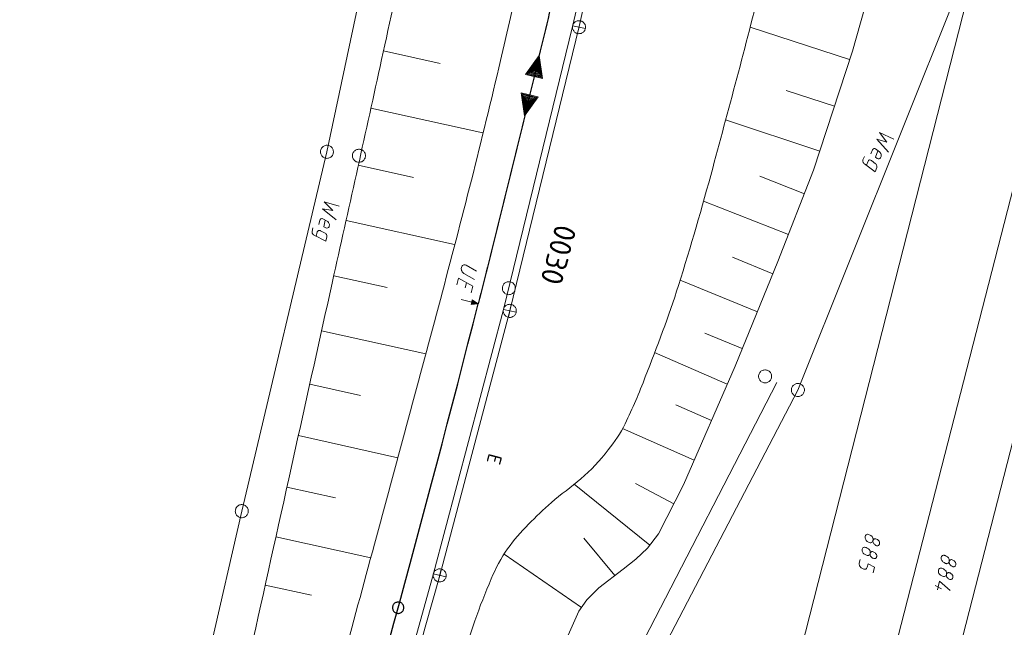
# Model space of a CAD drawing. Header units: metres. Extents: x 3425540 to 3446143, y 5432760 to 5444637.
# Tile 49 of 256: x 3435634 to 3435747, y 5438771 to 5438840. Entities that reach past the tile are written whole.
import ezdxf
from ezdxf.enums import TextEntityAlignment as Align

# ---------------------------------------------------------------- set-up
doc = ezdxf.new("R2010")
doc.units = ezdxf.units.M
for name, color, linetype, lineweight in [('B_Bestand', 9, 'Continuous', 18), ('B_Böschung', 9, 'Continuous', 18), ('B_Flurgrenzen', 9, 'Continuous', 18), ('B_Gleisachse', 9, 'Continuous', 25), ('B_Kilometrierung', 9, 'Continuous', 25), ('Bestand Kabeltröge', 9, 'Continuous', 18), ('Bestand_Neu_Strecke 3433', 9, 'Continuous', 18)]:
    doc.layers.add(name, color=color, linetype=linetype, lineweight=lineweight)
doc.styles.get("Standard").update_dxf_attribs({"font": 'isocpeur.ttf'})

msp = doc.modelspace()

# ---------------------------------------------------------------- linework, layer by layer
at = {"layer": 'B_Bestand'}
for p, q in [((3435697.89, 5438839.67), (3435705.05, 5438870.73)), ((3435689.93, 5438806.99), (3435697.89, 5438839.67)), ((3435697.15, 5438839.74), (3435698.61, 5438839.42)), ((3435698.04, 5438840.31), (3435697.72, 5438838.85)), ((3435684.8, 5438809.64), (3435684.95, 5438810.22)), ((3435690.09, 5438807.72), (3435689.76, 5438806.25)), ((3435681.87, 5438776.59), (3435689.93, 5438806.99)), ((3435689.19, 5438807.15), (3435690.66, 5438806.83)), ((3435682.04, 5438777.32), (3435681.71, 5438775.86)), ((3435681.87, 5438776.59), (3435680.22, 5438770.62)), ((3435681.14, 5438776.75), (3435682.61, 5438776.43)), ((3435673.29, 5438745.69), (3435680.22, 5438770.62))]:
    msp.add_line(p, q, dxfattribs=at)
for points in [[(3435697.72, 5438838.85), (3435697.8, 5438838.84), (3435697.87, 5438838.83), (3435697.95, 5438838.84), (3435698.03, 5438838.85), (3435698.11, 5438838.87), (3435698.18, 5438838.89), (3435698.25, 5438838.93), (3435698.32, 5438838.97), (3435698.38, 5438839.02), (3435698.43, 5438839.08), (3435698.48, 5438839.14), (3435698.53, 5438839.2), (3435698.56, 5438839.27), (3435698.59, 5438839.34), (3435698.61, 5438839.42), (3435698.63, 5438839.5), (3435698.63, 5438839.58), (3435698.63, 5438839.65), (3435698.62, 5438839.73), (3435698.6, 5438839.81), (3435698.57, 5438839.88), (3435698.53, 5438839.95), (3435698.49, 5438840.02), (3435698.44, 5438840.08), (3435698.39, 5438840.14), (3435698.33, 5438840.19), (3435698.26, 5438840.23), (3435698.19, 5438840.27), (3435698.12, 5438840.29), (3435698.04, 5438840.31), (3435697.97, 5438840.33), (3435697.89, 5438840.33), (3435697.81, 5438840.33), (3435697.73, 5438840.32), (3435697.65, 5438840.3), (3435697.58, 5438840.27), (3435697.51, 5438840.23), (3435697.45, 5438840.19), (3435697.38, 5438840.14), (3435697.33, 5438840.09), (3435697.28, 5438840.03), (3435697.23, 5438839.96), (3435697.2, 5438839.89), (3435697.17, 5438839.82), (3435697.15, 5438839.74), (3435697.14, 5438839.67), (3435697.13, 5438839.59), (3435697.13, 5438839.51), (3435697.15, 5438839.43), (3435697.17, 5438839.36), (3435697.19, 5438839.28), (3435697.23, 5438839.21), (3435697.27, 5438839.15), (3435697.32, 5438839.09), (3435697.37, 5438839.03), (3435697.44, 5438838.98), (3435697.5, 5438838.94), (3435697.57, 5438838.9), (3435697.64, 5438838.87), (3435697.72, 5438838.85)], [(3435693.7, 5438833.67), (3435693.31, 5438836.33), (3435691.75, 5438834.14), (3435693.7, 5438833.67)], [(3435693.59, 5438833.8), (3435693.26, 5438836.14), (3435691.91, 5438834.2), (3435693.59, 5438833.8)], [(3435693.48, 5438833.92), (3435693.22, 5438835.95), (3435692.07, 5438834.26), (3435693.48, 5438833.92)], [(3435693.37, 5438834.05), (3435693.17, 5438835.76), (3435692.22, 5438834.33), (3435693.37, 5438834.05)], [(3435693.26, 5438834.18), (3435693.13, 5438835.57), (3435692.38, 5438834.39), (3435693.26, 5438834.18)], [(3435693.15, 5438834.31), (3435693.08, 5438835.38), (3435692.54, 5438834.46), (3435693.15, 5438834.31)], [(3435693.02, 5438834.44), (3435693.04, 5438835.19), (3435692.69, 5438834.52), (3435693.02, 5438834.44)], [(3435692.93, 5438834.56), (3435692.99, 5438834.99), (3435692.85, 5438834.58), (3435692.93, 5438834.56)], [(3435691.25, 5438832.05), (3435691.63, 5438829.39), (3435693.2, 5438831.58), (3435691.25, 5438832.05)], [(3435691.36, 5438831.92), (3435691.68, 5438829.58), (3435693.04, 5438831.51), (3435691.36, 5438831.92)], [(3435691.47, 5438831.8), (3435691.73, 5438829.77), (3435692.89, 5438831.45), (3435691.47, 5438831.8)], [(3435691.58, 5438831.67), (3435691.77, 5438829.96), (3435692.73, 5438831.39), (3435691.58, 5438831.67)], [(3435691.69, 5438831.54), (3435691.82, 5438830.15), (3435692.57, 5438831.32), (3435691.69, 5438831.54)], [(3435691.8, 5438831.41), (3435691.87, 5438830.34), (3435692.41, 5438831.26), (3435691.8, 5438831.41)], [(3435691.93, 5438831.28), (3435691.91, 5438830.53), (3435692.26, 5438831.2), (3435691.93, 5438831.28)], [(3435692.02, 5438831.15), (3435691.96, 5438830.72), (3435692.1, 5438831.14), (3435692.02, 5438831.15)], [(3435734.04, 5438826.73), (3435732.4, 5438827.48), (3435733.25, 5438826.36), (3435732.1, 5438826.73), (3435733.45, 5438825.24)], [(3435730.9, 5438823.71), (3435731.09, 5438824.2), (3435731.13, 5438824.25), (3435731.16, 5438824.28), (3435731.2, 5438824.31), (3435731.24, 5438824.33), (3435731.3, 5438824.33), (3435731.37, 5438824.32), (3435731.42, 5438824.3), (3435731.47, 5438824.26), (3435731.95, 5438823.9), (3435732.02, 5438823.85), (3435732.06, 5438823.78), (3435732.08, 5438823.73), (3435732.11, 5438823.64), (3435732.11, 5438823.58), (3435732.11, 5438823.53), (3435732.1, 5438823.46), (3435731.9, 5438822.98), (3435730.68, 5438823.88), (3435730.62, 5438823.93), (3435730.58, 5438823.98), (3435730.54, 5438824.04), (3435730.52, 5438824.09), (3435730.5, 5438824.16), (3435730.5, 5438824.27), (3435730.51, 5438824.34), (3435730.67, 5438824.74)], [(3435732.23, 5438825.39), (3435731.93, 5438824.65), (3435732.13, 5438824.51), (3435732.25, 5438824.46), (3435732.37, 5438824.46), (3435732.43, 5438824.48), (3435732.49, 5438824.52), (3435732.53, 5438824.58), (3435732.57, 5438824.65), (3435732.59, 5438824.74), (3435732.61, 5438824.81), (3435732.6, 5438824.9), (3435732.58, 5438824.99), (3435732.55, 5438825.06), (3435732.52, 5438825.12), (3435732.48, 5438825.18), (3435732.42, 5438825.25), (3435731.96, 5438825.6), (3435731.88, 5438825.63), (3435731.84, 5438825.64), (3435731.77, 5438825.63), (3435731.74, 5438825.62), (3435731.69, 5438825.59), (3435731.65, 5438825.54), (3435731.61, 5438825.5), (3435731.42, 5438825.02)], [(3435670.31, 5438819.03), (3435668.58, 5438819.5), (3435669.59, 5438818.53), (3435668.4, 5438818.71), (3435669.96, 5438817.46)], [(3435668.73, 5438817.41), (3435668.56, 5438816.64), (3435668.78, 5438816.53), (3435668.91, 5438816.5), (3435669.03, 5438816.52), (3435669.08, 5438816.55), (3435669.13, 5438816.6), (3435669.16, 5438816.66), (3435669.19, 5438816.74), (3435669.2, 5438816.83), (3435669.2, 5438816.9), (3435669.18, 5438816.99), (3435669.15, 5438817.07), (3435669.11, 5438817.14), (3435669.02, 5438817.25), (3435668.94, 5438817.31), (3435668.44, 5438817.58), (3435668.35, 5438817.6), (3435668.31, 5438817.59), (3435668.25, 5438817.58), (3435668.21, 5438817.56), (3435668.18, 5438817.52), (3435668.14, 5438817.47), (3435668.11, 5438817.42), (3435668, 5438816.92)], [(3435667.69, 5438815.55), (3435667.81, 5438816.06), (3435667.83, 5438816.11), (3435667.86, 5438816.15), (3435667.89, 5438816.18), (3435667.93, 5438816.21), (3435667.99, 5438816.22), (3435668.06, 5438816.22), (3435668.12, 5438816.21), (3435668.17, 5438816.18), (3435668.7, 5438815.9), (3435668.78, 5438815.86), (3435668.82, 5438815.8), (3435668.86, 5438815.75), (3435668.9, 5438815.67), (3435668.91, 5438815.61), (3435668.92, 5438815.56), (3435668.91, 5438815.49), (3435668.8, 5438814.98), (3435667.45, 5438815.67), (3435667.38, 5438815.72), (3435667.33, 5438815.76), (3435667.29, 5438815.81), (3435667.25, 5438815.86), (3435667.23, 5438815.93), (3435667.21, 5438816.03), (3435667.21, 5438816.1), (3435667.3, 5438816.52)], [(3435685.86, 5438810.59), (3435684.66, 5438811.27), (3435684.56, 5438811.35), (3435684.5, 5438811.42), (3435684.46, 5438811.48), (3435684.4, 5438811.58), (3435684.38, 5438811.64), (3435684.36, 5438811.71), (3435684.35, 5438811.81), (3435684.35, 5438811.87), (3435684.36, 5438811.98), (3435684.4, 5438812.08), (3435684.45, 5438812.15), (3435684.49, 5438812.2), (3435684.57, 5438812.25), (3435684.64, 5438812.28), (3435684.73, 5438812.29), (3435684.78, 5438812.27), (3435684.9, 5438812.23), (3435686.11, 5438811.56)], [(3435683.85, 5438809.96), (3435684.04, 5438810.74), (3435685.67, 5438809.82), (3435685.47, 5438809.05)], [(3435689.62, 5438808.87), (3435689.71, 5438808.85), (3435689.8, 5438808.84), (3435689.9, 5438808.85), (3435689.99, 5438808.87), (3435690.08, 5438808.9), (3435690.17, 5438808.93), (3435690.25, 5438808.98), (3435690.32, 5438809.04), (3435690.39, 5438809.11), (3435690.44, 5438809.18), (3435690.49, 5438809.26), (3435690.52, 5438809.35), (3435690.55, 5438809.44), (3435690.56, 5438809.54), (3435690.56, 5438809.63), (3435690.56, 5438809.72), (3435690.53, 5438809.81), (3435690.5, 5438809.9), (3435690.45, 5438809.98), (3435690.4, 5438810.06), (3435690.34, 5438810.13), (3435690.27, 5438810.19), (3435690.18, 5438810.25), (3435690.1, 5438810.29), (3435690.01, 5438810.32), (3435689.92, 5438810.34), (3435689.83, 5438810.34), (3435689.73, 5438810.34), (3435689.64, 5438810.32), (3435689.55, 5438810.29), (3435689.46, 5438810.25), (3435689.38, 5438810.21), (3435689.31, 5438810.15), (3435689.24, 5438810.08), (3435689.19, 5438810), (3435689.15, 5438809.92), (3435689.11, 5438809.83), (3435689.09, 5438809.74), (3435689.07, 5438809.65), (3435689.07, 5438809.56), (3435689.08, 5438809.46), (3435689.1, 5438809.37), (3435689.13, 5438809.28), (3435689.18, 5438809.2), (3435689.24, 5438809.13), (3435689.3, 5438809.05), (3435689.37, 5438808.99), (3435689.45, 5438808.94), (3435689.53, 5438808.9), (3435689.62, 5438808.87)], [(3435684.35, 5438808.28), (3435685.55, 5438807.97), (3435685.48, 5438807.7), (3435686.29, 5438807.79), (3435685.62, 5438808.25), (3435685.55, 5438807.97)], [(3435685.64, 5438808.18), (3435685.53, 5438807.75), (3435686.2, 5438807.81), (3435685.64, 5438808.18)], [(3435685.66, 5438808.11), (3435685.59, 5438807.8), (3435686.1, 5438807.83), (3435685.66, 5438808.11)], [(3435685.69, 5438808.04), (3435685.64, 5438807.85), (3435686.01, 5438807.86), (3435685.69, 5438808.04)], [(3435685.71, 5438807.97), (3435685.69, 5438807.9), (3435685.92, 5438807.88), (3435685.71, 5438807.97)], [(3435689.76, 5438806.25), (3435689.84, 5438806.24), (3435689.92, 5438806.24), (3435690, 5438806.24), (3435690.07, 5438806.25), (3435690.15, 5438806.27), (3435690.22, 5438806.3), (3435690.29, 5438806.33), (3435690.36, 5438806.38), (3435690.42, 5438806.43), (3435690.48, 5438806.48), (3435690.53, 5438806.54), (3435690.57, 5438806.61), (3435690.61, 5438806.68), (3435690.64, 5438806.75), (3435690.66, 5438806.83), (3435690.67, 5438806.9), (3435690.67, 5438806.98), (3435690.67, 5438807.06), (3435690.66, 5438807.14), (3435690.64, 5438807.21), (3435690.61, 5438807.29), (3435690.58, 5438807.36), (3435690.54, 5438807.42), (3435690.49, 5438807.48), (3435690.43, 5438807.54), (3435690.37, 5438807.59), (3435690.31, 5438807.63), (3435690.24, 5438807.67), (3435690.16, 5438807.7), (3435690.09, 5438807.72), (3435690.01, 5438807.73), (3435689.93, 5438807.74), (3435689.85, 5438807.73), (3435689.77, 5438807.72), (3435689.7, 5438807.7), (3435689.63, 5438807.67), (3435689.56, 5438807.64), (3435689.49, 5438807.6), (3435689.43, 5438807.55), (3435689.37, 5438807.49), (3435689.32, 5438807.43), (3435689.28, 5438807.37), (3435689.24, 5438807.3), (3435689.21, 5438807.23), (3435689.19, 5438807.15), (3435689.18, 5438807.07), (3435689.17, 5438806.99), (3435689.18, 5438806.92), (3435689.19, 5438806.84), (3435689.21, 5438806.76), (3435689.24, 5438806.69), (3435689.27, 5438806.62), (3435689.31, 5438806.55), (3435689.36, 5438806.49), (3435689.42, 5438806.43), (3435689.48, 5438806.38), (3435689.54, 5438806.34), (3435689.61, 5438806.3), (3435689.69, 5438806.28), (3435689.76, 5438806.26)], [(3435681.71, 5438775.86), (3435681.79, 5438775.85), (3435681.87, 5438775.84), (3435681.95, 5438775.84), (3435682.02, 5438775.86), (3435682.1, 5438775.88), (3435682.17, 5438775.9), (3435682.24, 5438775.94), (3435682.31, 5438775.98), (3435682.37, 5438776.03), (3435682.43, 5438776.08), (3435682.48, 5438776.14), (3435682.52, 5438776.21), (3435682.56, 5438776.28), (3435682.59, 5438776.35), (3435682.61, 5438776.43), (3435682.62, 5438776.51), (3435682.62, 5438776.58), (3435682.62, 5438776.66), (3435682.61, 5438776.74), (3435682.59, 5438776.82), (3435682.56, 5438776.89), (3435682.53, 5438776.96), (3435682.48, 5438777.03), (3435682.44, 5438777.09), (3435682.38, 5438777.14), (3435682.32, 5438777.19), (3435682.25, 5438777.24), (3435682.18, 5438777.27), (3435682.11, 5438777.3), (3435682.04, 5438777.32), (3435681.96, 5438777.34), (3435681.88, 5438777.34), (3435681.8, 5438777.34), (3435681.72, 5438777.33), (3435681.65, 5438777.31), (3435681.57, 5438777.28), (3435681.5, 5438777.24), (3435681.44, 5438777.2), (3435681.38, 5438777.15), (3435681.32, 5438777.1), (3435681.27, 5438777.04), (3435681.23, 5438776.97), (3435681.19, 5438776.9), (3435681.16, 5438776.83), (3435681.14, 5438776.75), (3435681.13, 5438776.67), (3435681.12, 5438776.6), (3435681.13, 5438776.52), (3435681.14, 5438776.44), (3435681.16, 5438776.36), (3435681.19, 5438776.29), (3435681.22, 5438776.22), (3435681.26, 5438776.15), (3435681.31, 5438776.09), (3435681.37, 5438776.04), (3435681.43, 5438775.99), (3435681.49, 5438775.94), (3435681.56, 5438775.91), (3435681.64, 5438775.88), (3435681.71, 5438775.86)]]:
    msp.add_lwpolyline(points, dxfattribs=at)
at = {"layer": 'B_Böschung'}
for p, q in [((3435728.97, 5438835.86), (3435717.53, 5438839.59)), ((3435675.41, 5438836.86), (3435681.93, 5438835.43)), ((3435727.22, 5438830.5), (3435721.67, 5438832.31)), ((3435673.97, 5438830.29), (3435686.84, 5438827.45)), ((3435725.54, 5438825.35), (3435714.73, 5438828.95)), ((3435672.52, 5438823.72), (3435678.88, 5438822.32)), ((3435723.77, 5438820.45), (3435718.65, 5438822.46)), ((3435721.94, 5438815.77), (3435712.18, 5438819.6)), ((3435671.11, 5438817.38), (3435683.59, 5438814.61)), ((3435720.15, 5438811.25), (3435715.5, 5438813.14)), ((3435669.7, 5438811.03), (3435675.83, 5438809.67)), ((3435718.37, 5438806.89), (3435709.49, 5438810.51)), ((3435668.3, 5438804.69), (3435680.27, 5438802.04)), ((3435716.64, 5438802.66), (3435712.33, 5438804.43)), ((3435714.92, 5438798.58), (3435706.57, 5438802.22)), ((3435666.94, 5438798.56), (3435672.79, 5438797.27)), ((3435713.1, 5438794.39), (3435709.01, 5438796.18)), ((3435711.1, 5438789.81), (3435702.88, 5438793.47)), ((3435665.63, 5438792.65), (3435677.06, 5438790.11)), ((3435664.32, 5438786.73), (3435669.9, 5438785.49)), ((3435706.03, 5438780.06), (3435697.34, 5438787.07)), ((3435708.77, 5438784.81), (3435704.36, 5438787.16)), ((3435663.05, 5438781.01), (3435673.95, 5438778.59)), ((3435702, 5438776.57), (3435698.45, 5438780.85)), ((3435698.16, 5438772.91), (3435689.28, 5438779.02)), ((3435661.83, 5438775.48), (3435667.15, 5438774.3))]:
    msp.add_line(p, q, dxfattribs=at)
msp.add_lwpolyline([(3435657.53, 5438656.9), (3435665.59, 5438683.43), (3435672.95, 5438707.67), (3435677.98, 5438722.74), (3435685.8, 5438742.73), (3435692.99, 5438760.69), (3435696.63, 5438769.72), (3435697.86, 5438772.49), (3435698.78, 5438773.77), (3435700.17, 5438775.14), (3435702.96, 5438777.32), (3435704.39, 5438778.44), (3435705.75, 5438779.7), (3435707.03, 5438781.35), (3435709.87, 5438786.99), (3435715.81, 5438800.63), (3435720.72, 5438812.65), (3435724.82, 5438823.14), (3435729.29, 5438836.84), (3435733.69, 5438852.45)], dxfattribs=at)
for points, knots in [([(3435743.47, 5439083.93), (3435741.1, 5439079.11), (3435738.73, 5439074.3), (3435736.37, 5439069.49), (3435735.28, 5439067.27), (3435734.24, 5439065.02), (3435733.18, 5439062.78), (3435731.9, 5439060.07), (3435730.61, 5439057.37), (3435729.32, 5439054.66), (3435728.16, 5439052.21), (3435727, 5439049.77), (3435725.84, 5439047.32), (3435724.99, 5439045.53), (3435724.18, 5439043.73), (3435723.41, 5439041.9), (3435722.52, 5439039.81), (3435721.83, 5439037.64), (3435721.22, 5439035.45), (3435720.43, 5439032.58), (3435719.67, 5439029.71), (3435719.07, 5439026.8), (3435718.62, 5439024.63), (3435718.18, 5439022.46), (3435717.73, 5439020.29), (3435717.23, 5439017.85), (3435716.73, 5439015.42), (3435716.21, 5439012.99), (3435715.44, 5439009.39), (3435714.45, 5439005.85), (3435713.51, 5439002.3), (3435712.42, 5438998.17), (3435711.32, 5438994.03), (3435710.23, 5438989.9), (3435708, 5438981.45), (3435705.77, 5438973.01), (3435703.55, 5438964.56), (3435702.38, 5438960.13), (3435701.25, 5438955.68), (3435700.12, 5438951.24), (3435699.3, 5438948.04), (3435698.49, 5438944.84), (3435697.79, 5438941.61), (3435696.83, 5438937.17), (3435695.92, 5438932.73), (3435695.01, 5438928.28), (3435693.18, 5438919.38), (3435691.51, 5438910.45), (3435689.57, 5438901.58), (3435688.6, 5438897.15), (3435687.63, 5438892.71), (3435686.66, 5438888.28), (3435685.69, 5438883.84), (3435684.72, 5438879.41), (3435683.75, 5438874.97), (3435682.78, 5438870.53), (3435681.81, 5438866.1), (3435680.84, 5438861.66), (3435678.9, 5438852.79), (3435676.96, 5438843.92), (3435675.02, 5438835.05), (3435673.22, 5438826.81), (3435671.38, 5438818.58), (3435669.55, 5438810.35), (3435667.88, 5438802.8), (3435666.2, 5438795.24), (3435664.53, 5438787.68), (3435662.97, 5438780.66), (3435661.42, 5438773.63), (3435659.86, 5438766.61), (3435658.44, 5438760.21), (3435656.98, 5438753.83), (3435655.54, 5438747.44), (3435654.84, 5438744.38), (3435654.11, 5438741.33), (3435653.34, 5438738.28), (3435652.57, 5438735.24), (3435651.7, 5438732.22), (3435650.75, 5438729.22), (3435649.8, 5438726.23), (3435648.85, 5438723.24), (3435647.89, 5438720.25), (3435646.93, 5438717.26), (3435645.98, 5438714.27), (3435645.01, 5438711.28), (3435644.05, 5438708.29), (3435643.06, 5438705.31), (3435642.08, 5438702.33), (3435641.1, 5438699.34), (3435640.11, 5438696.36), (3435639.11, 5438693.39), (3435638, 5438690.03), (3435636.84, 5438686.68), (3435635.69, 5438683.34), (3435633.69, 5438677.57), (3435631.63, 5438671.83), (3435629.49, 5438666.11), (3435627, 5438659.51), (3435624.47, 5438652.92), (3435621.88, 5438646.36), (3435619.05, 5438639.21), (3435616.23, 5438632.07), (3435613.4, 5438624.93), (3435610.32, 5438617.18), (3435607.24, 5438609.42), (3435604.16, 5438601.67), (3435601.21, 5438594.23), (3435598.26, 5438586.8), (3435595.3, 5438579.37), (3435590.56, 5438567.43), (3435585.65, 5438555.54), (3435580.33, 5438543.84), (3435576.42, 5438535.26), (3435572.48, 5438526.69), (3435568.52, 5438518.13), (3435564.21, 5438508.8), (3435559.88, 5438499.46), (3435555.58, 5438490.12), (3435553.4, 5438485.39), (3435551.22, 5438480.66), (3435549.04, 5438475.94), (3435547.19, 5438471.93), (3435545.34, 5438467.92), (3435543.49, 5438463.91)], [0, 0, 0, 0, 0.024605, 0.024605, 0.024605, 0.035954, 0.035954, 0.035954, 0.0497, 0.0497, 0.0497, 0.062121, 0.062121, 0.062121, 0.071206, 0.071206, 0.071206, 0.081613, 0.081613, 0.081613, 0.09525, 0.09525, 0.09525, 0.105409, 0.105409, 0.105409, 0.116812, 0.116812, 0.116812, 0.133657, 0.133657, 0.133657, 0.153277, 0.153277, 0.153277, 0.193341, 0.193341, 0.193341, 0.214363, 0.214363, 0.214363, 0.229513, 0.229513, 0.229513, 0.250336, 0.250336, 0.250336, 0.291985, 0.291985, 0.291985, 0.312811, 0.312811, 0.312811, 0.333635, 0.333635, 0.333635, 0.354461, 0.354461, 0.354461, 0.396112, 0.396112, 0.396112, 0.434782, 0.434782, 0.434782, 0.470282, 0.470282, 0.470282, 0.503283, 0.503283, 0.503283, 0.533323, 0.533323, 0.533323, 0.547725, 0.547725, 0.547725, 0.562126, 0.562126, 0.562126, 0.576528, 0.576528, 0.576528, 0.590931, 0.590931, 0.590931, 0.605334, 0.605334, 0.605334, 0.619737, 0.619737, 0.619737, 0.635962, 0.635962, 0.635962, 0.663956, 0.663956, 0.663956, 0.696322, 0.696322, 0.696322, 0.731553, 0.731553, 0.731553, 0.769824, 0.769824, 0.769824, 0.806493, 0.806493, 0.806493, 0.865445, 0.865445, 0.865445, 0.908696, 0.908696, 0.908696, 0.955872, 0.955872, 0.955872, 0.979757, 0.979757, 0.979757, 1, 1, 1, 1]), ([(3435743.47, 5439083.93), (3435739.43, 5439065.62), (3435735.39, 5439047.3), (3435731.35, 5439028.99), (3435724.95, 5438999.95), (3435718.83, 5438970.85), (3435712.51, 5438941.79), (3435707.82, 5438920.26), (3435703.05, 5438898.75), (3435698.29, 5438877.23), (3435695.16, 5438863.11), (3435691.98, 5438849.01), (3435688.67, 5438834.93), (3435686.51, 5438825.73), (3435684.17, 5438816.58), (3435681.72, 5438807.45), (3435679.28, 5438798.35), (3435676.83, 5438789.25), (3435674.37, 5438780.16), (3435671.85, 5438770.86), (3435669.33, 5438761.57), (3435666.81, 5438752.28), (3435665.23, 5438746.45), (3435663.65, 5438740.62), (3435662.05, 5438734.79), (3435659.92, 5438726.97), (3435657.53, 5438719.22), (3435655, 5438711.53), (3435653.06, 5438705.61), (3435651.11, 5438699.69), (3435649.14, 5438693.78), (3435646.86, 5438686.92), (3435644.58, 5438680.06), (3435642.29, 5438673.21), (3435639.33, 5438664.32), (3435636.36, 5438655.44), (3435633.38, 5438646.56), (3435630.38, 5438637.62), (3435627.2, 5438628.75), (3435623.98, 5438619.89), (3435620.34, 5438609.88), (3435616.62, 5438599.89), (3435612.81, 5438589.94), (3435609.92, 5438582.4), (3435607, 5438574.87), (3435604.04, 5438567.36), (3435601.54, 5438561.04), (3435599.04, 5438554.72), (3435596.5, 5438548.42), (3435592.66, 5438538.9), (3435588.81, 5438529.38), (3435584.91, 5438519.88), (3435582.57, 5438514.17), (3435580.22, 5438508.46), (3435577.87, 5438502.75), (3435575.42, 5438496.81), (3435572.97, 5438490.88), (3435570.52, 5438484.94), (3435568.79, 5438480.76), (3435567.37, 5438476.43), (3435565.05, 5438472.52), (3435562.89, 5438468.87), (3435560.37, 5438465.48), (3435557.96, 5438462), (3435557.17, 5438460.85), (3435556.37, 5438459.69), (3435555.57, 5438458.53)], [0, 0, 0, 0, 0.085859, 0.085859, 0.085859, 0.221997, 0.221997, 0.221997, 0.322886, 0.322886, 0.322886, 0.389081, 0.389081, 0.389081, 0.43235, 0.43235, 0.43235, 0.475482, 0.475482, 0.475482, 0.51956, 0.51956, 0.51956, 0.547221, 0.547221, 0.547221, 0.58432, 0.58432, 0.58432, 0.612842, 0.612842, 0.612842, 0.645928, 0.645928, 0.645928, 0.688816, 0.688816, 0.688816, 0.731967, 0.731967, 0.731967, 0.780743, 0.780743, 0.780743, 0.817716, 0.817716, 0.817716, 0.848818, 0.848818, 0.848818, 0.895824, 0.895824, 0.895824, 0.924099, 0.924099, 0.924099, 0.953493, 0.953493, 0.953493, 0.974206, 0.974206, 0.974206, 0.993559, 0.993559, 0.993559, 1, 1, 1, 1]), ([(3435567.18, 5438452.92), (3435572.87, 5438466.3), (3435578.55, 5438479.67), (3435584.23, 5438493.05), (3435589.67, 5438505.87), (3435595.12, 5438518.68), (3435600.56, 5438531.5), (3435604.26, 5438540.21), (3435607.98, 5438548.91), (3435611.42, 5438557.73), (3435617.4, 5438573.06), (3435623.07, 5438588.51), (3435628.78, 5438603.95), (3435632.32, 5438613.53), (3435635.85, 5438623.11), (3435639.38, 5438632.69), (3435641.66, 5438638.89), (3435643.95, 5438645.09), (3435646.16, 5438651.31), (3435651.16, 5438665.37), (3435655.72, 5438679.58), (3435660.32, 5438693.78), (3435662.18, 5438699.51), (3435663.99, 5438705.27), (3435665.86, 5438711), (3435668.33, 5438718.59), (3435670.81, 5438726.18), (3435673.33, 5438733.76), (3435675.4, 5438739.97), (3435677.47, 5438746.18), (3435679.55, 5438752.39), (3435680.86, 5438756.28), (3435682.16, 5438760.17), (3435683.47, 5438764.06), (3435684.29, 5438766.5), (3435685.11, 5438768.94), (3435685.92, 5438771.37), (3435686.47, 5438773), (3435687.13, 5438774.59), (3435687.79, 5438776.18), (3435688.3, 5438777.4), (3435688.91, 5438778.56), (3435689.68, 5438779.65), (3435690.39, 5438780.67), (3435691.21, 5438781.58), (3435692.08, 5438782.46), (3435692.93, 5438783.32), (3435693.8, 5438784.16), (3435694.7, 5438784.97), (3435695.78, 5438785.92), (3435697, 5438786.72), (3435698.09, 5438787.67), (3435699.24, 5438788.68), (3435700.27, 5438789.8), (3435701.23, 5438791), (3435701.99, 5438791.94), (3435702.66, 5438792.93), (3435703.18, 5438794.01), (3435704.04, 5438795.78), (3435704.8, 5438797.56), (3435705.5, 5438799.39), (3435706.83, 5438802.88), (3435708.19, 5438806.34), (3435709.31, 5438809.91), (3435710.71, 5438814.37), (3435712.02, 5438818.86), (3435713.24, 5438823.38), (3435715.22, 5438830.74), (3435717.21, 5438838.09), (3435719.04, 5438845.49), (3435722.9, 5438861.11), (3435726.69, 5438876.75), (3435730.33, 5438892.42), (3435732.3, 5438900.87), (3435734.24, 5438909.33), (3435736.14, 5438917.8), (3435737.08, 5438922.02), (3435738, 5438926.26), (3435738.92, 5438930.49), (3435739.79, 5438934.51), (3435740.64, 5438938.53), (3435741.43, 5438942.57), (3435742.55, 5438948.29), (3435743.53, 5438954.04), (3435744.44, 5438959.8), (3435745.64, 5438967.34), (3435746.83, 5438974.88), (3435747.95, 5438982.43), (3435750.42, 5438999.03), (3435752.89, 5439015.63), (3435755.34, 5439032.24), (3435756.27, 5439038.59), (3435757.2, 5439044.95), (3435758.14, 5439051.3), (3435758.78, 5439055.69), (3435759.44, 5439060.07), (3435760.09, 5439064.45), (3435760.63, 5439068.11), (3435761.2, 5439071.76), (3435761.76, 5439075.42), (3435761.93, 5439076.52), (3435762.23, 5439077.57), (3435762.86, 5439078.59), (3435763.71, 5439079.96), (3435765.02, 5439080.83), (3435766.5, 5439081.29), (3435767.6, 5439081.64), (3435768.7, 5439081.85), (3435769.82, 5439081.87), (3435771.92, 5439081.92), (3435774.02, 5439081.98), (3435776.11, 5439081.93), (3435778.67, 5439081.86), (3435781.23, 5439081.8), (3435783.78, 5439081.72), (3435785.54, 5439081.66), (3435787.29, 5439081.57), (3435789.04, 5439081.51), (3435791.84, 5439081.41), (3435794.64, 5439081.33), (3435797.44, 5439081.5), (3435800.44, 5439081.68), (3435803.43, 5439082), (3435806.41, 5439082.34), (3435809.44, 5439082.69), (3435812.47, 5439083.04), (3435815.49, 5439083.38)], [0, 0, 0, 0, 0.061057, 0.061057, 0.061057, 0.119567, 0.119567, 0.119567, 0.159329, 0.159329, 0.159329, 0.228472, 0.228472, 0.228472, 0.271379, 0.271379, 0.271379, 0.299135, 0.299135, 0.299135, 0.361828, 0.361828, 0.361828, 0.38717, 0.38717, 0.38717, 0.420715, 0.420715, 0.420715, 0.44823, 0.44823, 0.44823, 0.46547, 0.46547, 0.46547, 0.476272, 0.476272, 0.476272, 0.483492, 0.483492, 0.483492, 0.48903, 0.48903, 0.48903, 0.494203, 0.494203, 0.494203, 0.499284, 0.499284, 0.499284, 0.505354, 0.505354, 0.505354, 0.51177, 0.51177, 0.51177, 0.516789, 0.516789, 0.516789, 0.524989, 0.524989, 0.524989, 0.540659, 0.540659, 0.540659, 0.560312, 0.560312, 0.560312, 0.592334, 0.592334, 0.592334, 0.65994, 0.65994, 0.65994, 0.696396, 0.696396, 0.696396, 0.714601, 0.714601, 0.714601, 0.731875, 0.731875, 0.731875, 0.756379, 0.756379, 0.756379, 0.788443, 0.788443, 0.788443, 0.858969, 0.858969, 0.858969, 0.885957, 0.885957, 0.885957, 0.904572, 0.904572, 0.904572, 0.920111, 0.920111, 0.920111, 0.924807, 0.924807, 0.924807, 0.931156, 0.931156, 0.931156, 0.935886, 0.935886, 0.935886, 0.944696, 0.944696, 0.944696, 0.955444, 0.955444, 0.955444, 0.962814, 0.962814, 0.962814, 0.974573, 0.974573, 0.974573, 0.987198, 0.987198, 0.987198, 1, 1, 1, 1])]:
    msp.add_open_spline(points, degree=3, knots=knots, dxfattribs=at)
at = {"layer": 'B_Flurgrenzen'}
for p, q in [((3435777.56, 5438908.38), (3435720.41, 5438685.55)), ((3435770.01, 5438907.89), (3435713.26, 5438686.53)), ((3435678.98, 5438872.92), (3435668.92, 5438825.26)), ((3435703.15, 5438688.53), (3435744.93, 5438852.62)), ((3435723.03, 5438797.89), (3435744.93, 5438852.62)), ((3435668.92, 5438825.26), (3435659.13, 5438783.97)), ((3435694.87, 5438743.9), (3435723.03, 5438797.89)), ((3435659.13, 5438783.97), (3435646.51, 5438728.91)), ((3435739.54, 5438775.05), (3435738.79, 5438775.43))]:
    msp.add_line(p, q, dxfattribs=at)
for points in [[(3435668.82, 5438824.52), (3435668.91, 5438824.51), (3435669, 5438824.52), (3435669.1, 5438824.53), (3435669.19, 5438824.56), (3435669.27, 5438824.6), (3435669.36, 5438824.65), (3435669.43, 5438824.71), (3435669.49, 5438824.78), (3435669.55, 5438824.85), (3435669.59, 5438824.94), (3435669.63, 5438825.02), (3435669.65, 5438825.11), (3435669.66, 5438825.21), (3435669.67, 5438825.3), (3435669.65, 5438825.39), (3435669.64, 5438825.48), (3435669.6, 5438825.57), (3435669.56, 5438825.66), (3435669.5, 5438825.73), (3435669.44, 5438825.8), (3435669.37, 5438825.86), (3435669.29, 5438825.91), (3435669.2, 5438825.96), (3435669.12, 5438825.98), (3435669.02, 5438826), (3435668.93, 5438826.01), (3435668.84, 5438826.01), (3435668.74, 5438825.99), (3435668.65, 5438825.96), (3435668.57, 5438825.92), (3435668.49, 5438825.87), (3435668.41, 5438825.81), (3435668.35, 5438825.75), (3435668.29, 5438825.67), (3435668.25, 5438825.59), (3435668.21, 5438825.5), (3435668.19, 5438825.41), (3435668.18, 5438825.32), (3435668.18, 5438825.22), (3435668.19, 5438825.13), (3435668.2, 5438825.04), (3435668.24, 5438824.95), (3435668.28, 5438824.87), (3435668.34, 5438824.79), (3435668.41, 5438824.72), (3435668.47, 5438824.66), (3435668.55, 5438824.61), (3435668.64, 5438824.57), (3435668.73, 5438824.54), (3435668.82, 5438824.52)], [(3435673.34, 5438824.81), (3435673.34, 5438824.9), (3435673.32, 5438824.99), (3435673.29, 5438825.09), (3435673.25, 5438825.17), (3435673.2, 5438825.25), (3435673.14, 5438825.32), (3435673.07, 5438825.39), (3435673, 5438825.44), (3435672.91, 5438825.49), (3435672.82, 5438825.52), (3435672.74, 5438825.54), (3435672.64, 5438825.55), (3435672.55, 5438825.55), (3435672.45, 5438825.54), (3435672.36, 5438825.52), (3435672.27, 5438825.49), (3435672.19, 5438825.44), (3435672.12, 5438825.39), (3435672.05, 5438825.32), (3435671.99, 5438825.25), (3435671.94, 5438825.17), (3435671.9, 5438825.09), (3435671.87, 5438824.99), (3435671.85, 5438824.9), (3435671.84, 5438824.81), (3435671.85, 5438824.72), (3435671.87, 5438824.63), (3435671.9, 5438824.53), (3435671.94, 5438824.45), (3435671.99, 5438824.37), (3435672.05, 5438824.3), (3435672.12, 5438824.23), (3435672.19, 5438824.18), (3435672.27, 5438824.13), (3435672.36, 5438824.1), (3435672.45, 5438824.08), (3435672.55, 5438824.07), (3435672.64, 5438824.07), (3435672.74, 5438824.08), (3435672.82, 5438824.1), (3435672.91, 5438824.13), (3435673, 5438824.18), (3435673.07, 5438824.23), (3435673.14, 5438824.3), (3435673.2, 5438824.37), (3435673.25, 5438824.45), (3435673.29, 5438824.53), (3435673.32, 5438824.63), (3435673.34, 5438824.72), (3435673.34, 5438824.81)], [(3435720.01, 5438799.46), (3435720.01, 5438799.55), (3435719.99, 5438799.64), (3435719.96, 5438799.74), (3435719.92, 5438799.82), (3435719.87, 5438799.9), (3435719.81, 5438799.97), (3435719.74, 5438800.04), (3435719.67, 5438800.09), (3435719.58, 5438800.14), (3435719.49, 5438800.17), (3435719.41, 5438800.19), (3435719.31, 5438800.2), (3435719.22, 5438800.2), (3435719.12, 5438800.19), (3435719.03, 5438800.17), (3435718.95, 5438800.14), (3435718.86, 5438800.09), (3435718.79, 5438800.04), (3435718.72, 5438799.97), (3435718.66, 5438799.9), (3435718.61, 5438799.82), (3435718.57, 5438799.74), (3435718.54, 5438799.64), (3435718.52, 5438799.55), (3435718.51, 5438799.46), (3435718.52, 5438799.37), (3435718.54, 5438799.28), (3435718.57, 5438799.18), (3435718.61, 5438799.1), (3435718.66, 5438799.02), (3435718.72, 5438798.95), (3435718.79, 5438798.88), (3435718.86, 5438798.83), (3435718.95, 5438798.78), (3435719.03, 5438798.75), (3435719.12, 5438798.73), (3435719.22, 5438798.72), (3435719.31, 5438798.72), (3435719.41, 5438798.73), (3435719.49, 5438798.75), (3435719.58, 5438798.78), (3435719.67, 5438798.83), (3435719.74, 5438798.88), (3435719.81, 5438798.95), (3435719.87, 5438799.02), (3435719.92, 5438799.1), (3435719.96, 5438799.18), (3435719.99, 5438799.28), (3435720.01, 5438799.37), (3435720.01, 5438799.46)], [(3435722.43, 5438797.45), (3435722.49, 5438797.37), (3435722.56, 5438797.31), (3435722.64, 5438797.25), (3435722.72, 5438797.21), (3435722.81, 5438797.18), (3435722.9, 5438797.16), (3435722.99, 5438797.14), (3435723.09, 5438797.15), (3435723.18, 5438797.16), (3435723.27, 5438797.19), (3435723.36, 5438797.22), (3435723.44, 5438797.27), (3435723.51, 5438797.33), (3435723.58, 5438797.39), (3435723.64, 5438797.46), (3435723.69, 5438797.54), (3435723.73, 5438797.63), (3435723.76, 5438797.72), (3435723.77, 5438797.81), (3435723.78, 5438797.9), (3435723.77, 5438798), (3435723.76, 5438798.09), (3435723.72, 5438798.18), (3435723.68, 5438798.26), (3435723.63, 5438798.34), (3435723.57, 5438798.41), (3435723.5, 5438798.48), (3435723.42, 5438798.53), (3435723.34, 5438798.57), (3435723.25, 5438798.6), (3435723.16, 5438798.63), (3435723.07, 5438798.64), (3435722.98, 5438798.64), (3435722.88, 5438798.63), (3435722.79, 5438798.6), (3435722.71, 5438798.57), (3435722.62, 5438798.52), (3435722.55, 5438798.46), (3435722.48, 5438798.4), (3435722.42, 5438798.32), (3435722.37, 5438798.25), (3435722.33, 5438798.16), (3435722.3, 5438798.07), (3435722.29, 5438797.98), (3435722.29, 5438797.88), (3435722.29, 5438797.79), (3435722.31, 5438797.7), (3435722.34, 5438797.61), (3435722.38, 5438797.52), (3435722.43, 5438797.45)], [(3435658.97, 5438784.7), (3435658.88, 5438784.68), (3435658.8, 5438784.64), (3435658.71, 5438784.59), (3435658.64, 5438784.54), (3435658.58, 5438784.47), (3435658.51, 5438784.39), (3435658.46, 5438784.32), (3435658.43, 5438784.23), (3435658.4, 5438784.14), (3435658.39, 5438784.05), (3435658.38, 5438783.96), (3435658.39, 5438783.86), (3435658.41, 5438783.77), (3435658.44, 5438783.68), (3435658.48, 5438783.6), (3435658.53, 5438783.52), (3435658.59, 5438783.44), (3435658.66, 5438783.38), (3435658.74, 5438783.33), (3435658.82, 5438783.29), (3435658.91, 5438783.25), (3435659, 5438783.23), (3435659.1, 5438783.22), (3435659.19, 5438783.22), (3435659.28, 5438783.23), (3435659.37, 5438783.26), (3435659.46, 5438783.29), (3435659.54, 5438783.34), (3435659.62, 5438783.4), (3435659.68, 5438783.47), (3435659.74, 5438783.54), (3435659.79, 5438783.62), (3435659.83, 5438783.7), (3435659.86, 5438783.79), (3435659.87, 5438783.89), (3435659.87, 5438783.98), (3435659.87, 5438784.07), (3435659.85, 5438784.17), (3435659.82, 5438784.26), (3435659.77, 5438784.34), (3435659.73, 5438784.42), (3435659.66, 5438784.49), (3435659.6, 5438784.55), (3435659.52, 5438784.6), (3435659.43, 5438784.65), (3435659.35, 5438784.68), (3435659.26, 5438784.71), (3435659.16, 5438784.72), (3435659.07, 5438784.72), (3435658.97, 5438784.7)], [(3435731.66, 5438780.58), (3435731.69, 5438780.65), (3435731.71, 5438780.69), (3435731.75, 5438780.74), (3435731.79, 5438780.76), (3435731.82, 5438780.78), (3435731.87, 5438780.8), (3435731.93, 5438780.8), (3435732, 5438780.79), (3435732.08, 5438780.75), (3435732.17, 5438780.7), (3435732.23, 5438780.66), (3435732.29, 5438780.6), (3435732.36, 5438780.52), (3435732.39, 5438780.45), (3435732.41, 5438780.37), (3435732.42, 5438780.33), (3435732.41, 5438780.24), (3435732.4, 5438780.19), (3435732.37, 5438780.12), (3435732.33, 5438780.06), (3435732.29, 5438780.02), (3435732.23, 5438779.99), (3435732.18, 5438779.99), (3435732.11, 5438779.99), (3435732.07, 5438780), (3435732, 5438780.03), (3435731.95, 5438780.06), (3435731.89, 5438780.1), (3435731.84, 5438780.14), (3435731.78, 5438780.2), (3435731.74, 5438780.23), (3435731.71, 5438780.28), (3435731.68, 5438780.35), (3435731.67, 5438780.41), (3435731.66, 5438780.5), (3435731.66, 5438780.58), (3435731.67, 5438780.64), (3435731.68, 5438780.73), (3435731.67, 5438780.81), (3435731.65, 5438780.88), (3435731.62, 5438780.94), (3435731.59, 5438780.99), (3435731.55, 5438781.05), (3435731.51, 5438781.08), (3435731.46, 5438781.12), (3435731.4, 5438781.16), (3435731.32, 5438781.21), (3435731.22, 5438781.26), (3435731.14, 5438781.3), (3435731.07, 5438781.31), (3435731.01, 5438781.31), (3435730.95, 5438781.29), (3435730.88, 5438781.26), (3435730.83, 5438781.22), (3435730.79, 5438781.17), (3435730.76, 5438781.09), (3435730.75, 5438780.99), (3435730.75, 5438780.87), (3435730.78, 5438780.78), (3435730.82, 5438780.7), (3435730.87, 5438780.61), (3435730.93, 5438780.56), (3435731, 5438780.5), (3435731.08, 5438780.45), (3435731.22, 5438780.38), (3435731.33, 5438780.34), (3435731.4, 5438780.34), (3435731.47, 5438780.35), (3435731.53, 5438780.38), (3435731.58, 5438780.43), (3435731.63, 5438780.49), (3435731.66, 5438780.58)], [(3435731.33, 5438779.1), (3435731.36, 5438779.17), (3435731.39, 5438779.21), (3435731.43, 5438779.26), (3435731.49, 5438779.3), (3435731.54, 5438779.32), (3435731.6, 5438779.32), (3435731.67, 5438779.3), (3435731.75, 5438779.27), (3435731.84, 5438779.22), (3435731.9, 5438779.18), (3435731.96, 5438779.12), (3435732.03, 5438779.04), (3435732.06, 5438778.97), (3435732.09, 5438778.89), (3435732.09, 5438778.85), (3435732.09, 5438778.76), (3435732.07, 5438778.71), (3435732.05, 5438778.64), (3435732, 5438778.58), (3435731.97, 5438778.54), (3435731.9, 5438778.51), (3435731.86, 5438778.51), (3435731.78, 5438778.51), (3435731.74, 5438778.52), (3435731.68, 5438778.55), (3435731.62, 5438778.57), (3435731.56, 5438778.62), (3435731.51, 5438778.66), (3435731.45, 5438778.71), (3435731.42, 5438778.75), (3435731.38, 5438778.8), (3435731.35, 5438778.87), (3435731.34, 5438778.93), (3435731.33, 5438779.02), (3435731.33, 5438779.1), (3435731.35, 5438779.16), (3435731.35, 5438779.24), (3435731.34, 5438779.33), (3435731.33, 5438779.4), (3435731.3, 5438779.46), (3435731.26, 5438779.51), (3435731.22, 5438779.56), (3435731.18, 5438779.6), (3435731.13, 5438779.64), (3435731.07, 5438779.68), (3435730.99, 5438779.73), (3435730.89, 5438779.78), (3435730.81, 5438779.81), (3435730.74, 5438779.83), (3435730.68, 5438779.83), (3435730.62, 5438779.81), (3435730.56, 5438779.78), (3435730.5, 5438779.74), (3435730.46, 5438779.69), (3435730.43, 5438779.61), (3435730.42, 5438779.51), (3435730.43, 5438779.39), (3435730.45, 5438779.3), (3435730.49, 5438779.22), (3435730.54, 5438779.13), (3435730.6, 5438779.08), (3435730.68, 5438779.02), (3435730.75, 5438778.97), (3435730.9, 5438778.9), (3435731, 5438778.86), (3435731.08, 5438778.86), (3435731.14, 5438778.87), (3435731.2, 5438778.9), (3435731.26, 5438778.95), (3435731.3, 5438779.01), (3435731.33, 5438779.1)], [(3435730.17, 5438778.41), (3435730.07, 5438778), (3435730.07, 5438777.91), (3435730.08, 5438777.83), (3435730.09, 5438777.76), (3435730.12, 5438777.68), (3435730.17, 5438777.6), (3435730.23, 5438777.53), (3435730.3, 5438777.47), (3435730.59, 5438777.32), (3435730.66, 5438777.3), (3435730.72, 5438777.3), (3435730.76, 5438777.31), (3435730.82, 5438777.32), (3435730.89, 5438777.35), (3435730.93, 5438777.39), (3435730.97, 5438777.44), (3435731, 5438777.52), (3435731.09, 5438777.92), (3435731.82, 5438777.55), (3435731.67, 5438776.87)], [(3435740.42, 5438778.18), (3435740.45, 5438778.25), (3435740.47, 5438778.29), (3435740.51, 5438778.34), (3435740.54, 5438778.36), (3435740.58, 5438778.38), (3435740.63, 5438778.4), (3435740.68, 5438778.4), (3435740.75, 5438778.38), (3435740.83, 5438778.35), (3435740.92, 5438778.3), (3435740.99, 5438778.26), (3435741.05, 5438778.2), (3435741.11, 5438778.12), (3435741.14, 5438778.05), (3435741.17, 5438777.97), (3435741.17, 5438777.93), (3435741.17, 5438777.84), (3435741.16, 5438777.79), (3435741.13, 5438777.72), (3435741.09, 5438777.66), (3435741.05, 5438777.62), (3435740.98, 5438777.59), (3435740.94, 5438777.59), (3435740.87, 5438777.59), (3435740.83, 5438777.6), (3435740.76, 5438777.63), (3435740.71, 5438777.65), (3435740.64, 5438777.7), (3435740.6, 5438777.74), (3435740.54, 5438777.79), (3435740.5, 5438777.83), (3435740.47, 5438777.88), (3435740.44, 5438777.95), (3435740.42, 5438778.01), (3435740.41, 5438778.1), (3435740.42, 5438778.18), (3435740.43, 5438778.24), (3435740.43, 5438778.32), (3435740.43, 5438778.41), (3435740.41, 5438778.47), (3435740.38, 5438778.54), (3435740.35, 5438778.59), (3435740.3, 5438778.64), (3435740.27, 5438778.68), (3435740.22, 5438778.72), (3435740.15, 5438778.76), (3435740.08, 5438778.81), (3435739.97, 5438778.86), (3435739.89, 5438778.89), (3435739.82, 5438778.91), (3435739.77, 5438778.91), (3435739.7, 5438778.89), (3435739.64, 5438778.86), (3435739.59, 5438778.82), (3435739.55, 5438778.77), (3435739.51, 5438778.69), (3435739.51, 5438778.59), (3435739.51, 5438778.47), (3435739.53, 5438778.38), (3435739.57, 5438778.3), (3435739.63, 5438778.21), (3435739.69, 5438778.16), (3435739.76, 5438778.1), (3435739.84, 5438778.05), (3435739.98, 5438777.97), (3435740.09, 5438777.94), (3435740.16, 5438777.93), (3435740.22, 5438777.95), (3435740.29, 5438777.98), (3435740.34, 5438778.03), (3435740.38, 5438778.09), (3435740.42, 5438778.18)], [(3435740.09, 5438776.7), (3435740.12, 5438776.77), (3435740.14, 5438776.81), (3435740.18, 5438776.85), (3435740.25, 5438776.9), (3435740.3, 5438776.92), (3435740.36, 5438776.92), (3435740.43, 5438776.9), (3435740.51, 5438776.87), (3435740.6, 5438776.82), (3435740.66, 5438776.78), (3435740.72, 5438776.72), (3435740.79, 5438776.63), (3435740.82, 5438776.57), (3435740.84, 5438776.49), (3435740.85, 5438776.45), (3435740.84, 5438776.36), (3435740.83, 5438776.31), (3435740.8, 5438776.24), (3435740.76, 5438776.18), (3435740.72, 5438776.14), (3435740.66, 5438776.11), (3435740.61, 5438776.11), (3435740.54, 5438776.11), (3435740.5, 5438776.12), (3435740.43, 5438776.15), (3435740.38, 5438776.17), (3435740.32, 5438776.22), (3435740.27, 5438776.26), (3435740.21, 5438776.31), (3435740.17, 5438776.35), (3435740.14, 5438776.4), (3435740.11, 5438776.46), (3435740.1, 5438776.53), (3435740.09, 5438776.62), (3435740.09, 5438776.7), (3435740.1, 5438776.76), (3435740.11, 5438776.84), (3435740.1, 5438776.93), (3435740.08, 5438776.99), (3435740.05, 5438777.06), (3435740.02, 5438777.11), (3435739.97, 5438777.16), (3435739.94, 5438777.2), (3435739.89, 5438777.24), (3435739.83, 5438777.28), (3435739.75, 5438777.33), (3435739.65, 5438777.38), (3435739.57, 5438777.41), (3435739.5, 5438777.43), (3435739.44, 5438777.43), (3435739.38, 5438777.41), (3435739.31, 5438777.38), (3435739.26, 5438777.34), (3435739.22, 5438777.29), (3435739.19, 5438777.21), (3435739.18, 5438777.11), (3435739.18, 5438776.99), (3435739.2, 5438776.9), (3435739.24, 5438776.82), (3435739.3, 5438776.73), (3435739.36, 5438776.67), (3435739.43, 5438776.61), (3435739.51, 5438776.57), (3435739.65, 5438776.49), (3435739.76, 5438776.45), (3435739.83, 5438776.45), (3435739.89, 5438776.47), (3435739.96, 5438776.5), (3435740.01, 5438776.54), (3435740.06, 5438776.61), (3435740.09, 5438776.7)], [(3435740.51, 5438774.86), (3435739.31, 5438775.92), (3435739.09, 5438774.94)]]:
    msp.add_lwpolyline(points, dxfattribs=at)
at = {"layer": 'B_Gleisachse'}
msp.add_arc((3433801.79, 5439285.15), 1944.02, 341.31264, 345.78546, dxfattribs=at)
msp.add_open_spline([(3435715.94, 5438937.14), (3435715.59, 5438935.51), (3435715.23, 5438933.89), (3435714.88, 5438932.26), (3435714.15, 5438928.93), (3435713.43, 5438925.6), (3435712.7, 5438922.26), (3435711.98, 5438918.93), (3435711.25, 5438915.6), (3435710.53, 5438912.27), (3435709.8, 5438908.94), (3435709.07, 5438905.61), (3435708.34, 5438902.28), (3435707.6, 5438898.95), (3435706.87, 5438895.62), (3435706.13, 5438892.3), (3435705.4, 5438888.97), (3435704.65, 5438885.64), (3435703.91, 5438882.31), (3435703.17, 5438878.99), (3435702.42, 5438875.66), (3435701.67, 5438872.34), (3435700.91, 5438869.01), (3435700.16, 5438865.69), (3435699.4, 5438862.37), (3435698.63, 5438859.04), (3435697.87, 5438855.72), (3435697.09, 5438852.4), (3435696.32, 5438849.08), (3435695.54, 5438845.76), (3435694.76, 5438842.44), (3435693.98, 5438839.13), (3435693.18, 5438835.81), (3435692.39, 5438832.5), (3435691.59, 5438829.18), (3435690.78, 5438825.87), (3435689.97, 5438822.56), (3435689.16, 5438819.25), (3435688.34, 5438815.94), (3435687.51, 5438812.63), (3435687.1, 5438811.02), (3435686.7, 5438809.4), (3435686.29, 5438807.79)], degree=3, knots=[0, 0, 0, 0, 0.037674, 0.037674, 0.037674, 0.114728, 0.114728, 0.114728, 0.191783, 0.191783, 0.191783, 0.268835, 0.268835, 0.268835, 0.345894, 0.345894, 0.345894, 0.422946, 0.422946, 0.422946, 0.499997, 0.499997, 0.499997, 0.577055, 0.577055, 0.577055, 0.654107, 0.654107, 0.654107, 0.731165, 0.731165, 0.731165, 0.808223, 0.808223, 0.808223, 0.885276, 0.885276, 0.885276, 0.962329, 0.962329, 0.962329, 1, 1, 1, 1], dxfattribs=at)
at = {"layer": 'B_Kilometrierung'}
msp.add_lwpolyline([(3435677.75, 5438772.87), (3435677.74, 5438772.96), (3435677.73, 5438773.04), (3435677.7, 5438773.12), (3435677.66, 5438773.19), (3435677.62, 5438773.26), (3435677.57, 5438773.32), (3435677.51, 5438773.38), (3435677.44, 5438773.42), (3435677.37, 5438773.46), (3435677.3, 5438773.49), (3435677.22, 5438773.51), (3435677.14, 5438773.52), (3435677.05, 5438773.52), (3435676.97, 5438773.51), (3435676.9, 5438773.49), (3435676.82, 5438773.46), (3435676.75, 5438773.42), (3435676.68, 5438773.38), (3435676.62, 5438773.32), (3435676.57, 5438773.26), (3435676.53, 5438773.19), (3435676.49, 5438773.12), (3435676.47, 5438773.04), (3435676.45, 5438772.96), (3435676.45, 5438772.87), (3435676.45, 5438772.79), (3435676.47, 5438772.71), (3435676.49, 5438772.63), (3435676.53, 5438772.56), (3435676.57, 5438772.49), (3435676.62, 5438772.43), (3435676.68, 5438772.37), (3435676.75, 5438772.33), (3435676.82, 5438772.29), (3435676.9, 5438772.26), (3435676.97, 5438772.23), (3435677.05, 5438772.22), (3435677.14, 5438772.22), (3435677.22, 5438772.23), (3435677.3, 5438772.26), (3435677.37, 5438772.29), (3435677.44, 5438772.33), (3435677.51, 5438772.37), (3435677.57, 5438772.43), (3435677.62, 5438772.49), (3435677.66, 5438772.56), (3435677.7, 5438772.63), (3435677.73, 5438772.71), (3435677.74, 5438772.79), (3435677.75, 5438772.87)], dxfattribs=at)
at = {"layer": 'Bestand Kabeltröge'}
msp.add_line((3435692.42, 5438744.12), (3435720.6, 5438798.77), dxfattribs=at)
at = {"layer": 'Bestand_Neu_Strecke 3433'}
for p, q in [((3435704.26, 5438870.74), (3435697.14, 5438839.67)), ((3435697.14, 5438839.67), (3435689.19, 5438807.15)), ((3435689.19, 5438807.15), (3435681.15, 5438776.79)), ((3435681.15, 5438776.79), (3435672.56, 5438745.85))]:
    msp.add_line(p, q, dxfattribs=at)

# ---------------------------------------------------------------- texts
at = {"layer": 'B_Bestand'}
msp.add_text('0030', height=2.5, rotation=254.7705, dxfattribs=at).set_placement((3435695.22, 5438817.08))
msp.add_text('E', height=1.6, rotation=255.0281, dxfattribs=at).set_placement((3435687.38, 5438790.15), align=Align.CENTER)

doc.saveas('drawing.dxf')
